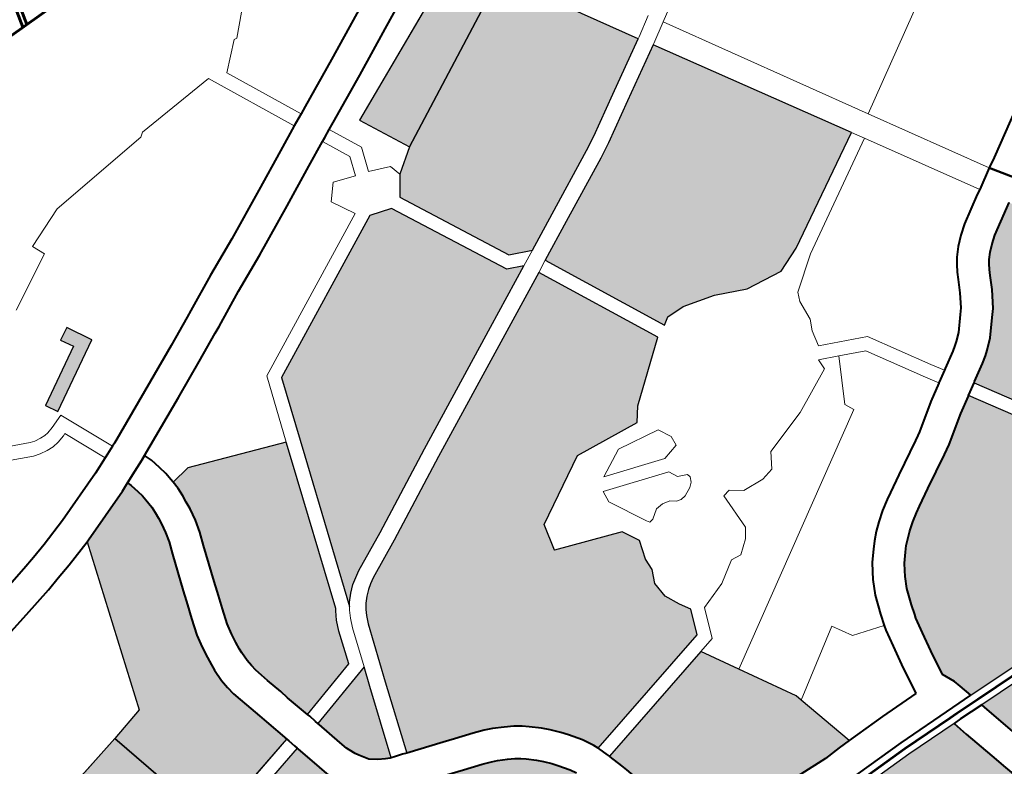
# Model space of a CAD drawing. Header units: metres. Extents: x 148316 to 148653, y 486436 to 486744.
# Tile 52 of 87: x 148544.98 to 148549.25, y 486720.72 to 486723.96. Entities that reach past the tile are written whole.
import ezdxf

# ---------------------------------------------------------------- set-up
doc = ezdxf.new("R2010")
doc.units = ezdxf.units.M
doc.header["$MEASUREMENT"] = 0
for name, color, linetype, lineweight in [('WVB-pen-brm-dik 018', 6, 'Continuous', 13), ('WVB-pen-brm-dik 050', 6, 'Continuous', 53), ('WVB-pen-dik 035', 1, 'Continuous', 40), ('WVB-raster-20%', 254, 'Continuous', 30), ('WVB-raster-60%', 253, 'Continuous', 30), ('WVB-tekst-dik 035', 1, 'Continuous', 40)]:
    doc.layers.add(name, color=color, linetype=linetype, lineweight=lineweight)
doc.styles.add('1 200   cursief   0.18', font='ITALICS.shx', dxfattribs={"height": 0.36})

# ---------------------------------------------------------------- blocks, each defined once
blk = doc.blocks.new('INZET')
at = {"layer": 'WVB-raster-20%', "extrusion": (0, 0, -1)}
for points in [[(0.085205, -0.051337), (0.084402, -0.050944), (0.082997, -0.050259), (0.082683, -0.050094), (0.081821, -0.049593), (0.080679, -0.048933), (0.082344, -0.046089), (0.086076, -0.047963), (0.086596, -0.048328), (0.086884, -0.048733), (0.085676, -0.051122)], [(0.092915, -0.055332), (0.09286, -0.055254), (0.092726, -0.055115), (0.092582, -0.054988), (0.092443, -0.054898), (0.092303, -0.054816), (0.091449, -0.054408), (0.089614, -0.053491), (0.086913, -0.052174), (0.085553, -0.051508), (0.085897, -0.051351), (0.087173, -0.048827), (0.087646, -0.048681), (0.091237, -0.050429), (0.091816, -0.05211)], [(0.090308, -0.060963), (0.087131, -0.060204), (0.08692, -0.059668), (0.087054, -0.059441), (0.087209, -0.059119), (0.087234, -0.05877), (0.087105, -0.058486), (0.087093, -0.058216), (0.086964, -0.057816), (0.087157, -0.057442), (0.088588, -0.056913), (0.088446, -0.056332), (0.086989, -0.055533), (0.08552, -0.0557), (0.0853, -0.055416), (0.084086, -0.054452), (0.085373, -0.051809), (0.086759, -0.052489), (0.089459, -0.053805), (0.091295, -0.054722), (0.092139, -0.055126), (0.092259, -0.055196), (0.09237, -0.055268), (0.092484, -0.055368), (0.092589, -0.055477), (0.092669, -0.055591), (0.092736, -0.055705), (0.09281, -0.055873), (0.093234, -0.057111), (0.093751, -0.05864), (0.092972, -0.058905), (0.092729, -0.058989), (0.092326, -0.059128), (0.092097, -0.059211), (0.09193, -0.059286), (0.0917, -0.059407), (0.091522, -0.059513), (0.091375, -0.05962), (0.091256, -0.059717), (0.091053, -0.059899), (0.090925, -0.060036), (0.090766, -0.060214), (0.090664, -0.060356), (0.090477, -0.060622), (0.090349, -0.060861)], [(0.09433, -0.066144), (0.094152, -0.066101), (0.093064, -0.065832), (0.093202, -0.065268), (0.092741, -0.064511), (0.091934, -0.064312), (0.091922, -0.06431), (0.092163, -0.063363), (0.092359, -0.062497), (0.092005, -0.061368), (0.091, -0.061128), (0.091074, -0.060991), (0.091236, -0.06076), (0.091314, -0.060651), (0.09144, -0.060509), (0.091543, -0.0604), (0.091711, -0.060249), (0.091801, -0.060176), (0.091908, -0.060098), (0.092043, -0.060017), (0.092237, -0.059915), (0.09236, -0.05986), (0.092559, -0.059788), (0.092958, -0.059651), (0.093199, -0.059567), (0.093976, -0.059303), (0.094445, -0.06066), (0.095114, -0.062599), (0.094726, -0.064226), (0.094631, -0.064687), (0.093733, -0.064466), (0.093601, -0.064995), (0.093931, -0.065496), (0.094439, -0.065617)], [(0.086334, -0.067883), (0.086018, -0.067805), (0.085252, -0.067617), (0.084354, -0.067403), (0.083519, -0.067194), (0.083146, -0.067108), (0.083234, -0.066853), (0.083349, -0.066424), (0.083444, -0.066047), (0.083624, -0.065342), (0.083704, -0.065002), (0.084888, -0.064977), (0.086011, -0.064984), (0.087081, -0.065045), (0.087014, -0.06536)]]:
    blk.add_hatch(color=256, dxfattribs=at).paths.add_polyline_path(points)
at = {"layer": 'WVB-raster-20%'}
for points in [[(-0.095619, -0.048216), (-0.095765, -0.047954), (-0.094525, -0.047263), (-0.094674, -0.046992), (-0.09441, -0.046848), (-0.094119, -0.04738)], [(-0.081072, -0.054836), (-0.081897, -0.05472), (-0.082554, -0.054423), (-0.083251, -0.05423), (-0.08365, -0.054217), (-0.083816, -0.054321), (-0.085104, -0.051677), (-0.084248, -0.051258), (-0.082839, -0.050571), (-0.082514, -0.0504), (-0.081645, -0.049895), (-0.080487, -0.049226), (-0.078086, -0.053276), (-0.080517, -0.054617)], [(-0.100655, -0.059926), (-0.101862, -0.059507), (-0.104398, -0.058649), (-0.107002, -0.057775), (-0.107231, -0.057703), (-0.107408, -0.05768), (-0.107568, -0.057663), (-0.107719, -0.057669), (-0.107863, -0.05768), (-0.108028, -0.057716), (-0.108208, -0.057774), (-0.110109, -0.058703), (-0.112111, -0.059689), (-0.113215, -0.057781), (-0.112224, -0.057252), (-0.112722, -0.056289), (-0.108913, -0.05433), (-0.108556, -0.054157), (-0.108307, -0.054157), (-0.108091, -0.054179), (-0.107178, -0.05447), (-0.105907, -0.054932), (-0.105752, -0.05448), (-0.105245, -0.054619), (-0.1049, -0.054713), (-0.103848, -0.055146), (-0.103983, -0.055575), (-0.102032, -0.056247), (-0.101746, -0.055401), (-0.098725, -0.05471), (-0.098055, -0.057456), (-0.099961, -0.057913)], [(-0.077761, -0.06148), (-0.078248, -0.060594), (-0.07907, -0.059238), (-0.079043, -0.059221), (-0.078674, -0.059002), (-0.078529, -0.058905), (-0.078424, -0.058824), (-0.078216, -0.058644), (-0.077928, -0.058312), (-0.077796, -0.058161), (-0.077577, -0.057816), (-0.077435, -0.057539), (-0.077374, -0.057429), (-0.077308, -0.057325), (-0.077249, -0.057246), (-0.077144, -0.05713), (-0.077003, -0.057006), (-0.076845, -0.056885), (-0.076288, -0.056554), (-0.076183, -0.056492), (-0.076183, -0.056492), (-0.074666, -0.059066), (-0.074742, -0.059112), (-0.077518, -0.060731), (-0.077661, -0.060863), (-0.077744, -0.061018), (-0.077777, -0.061172), (-0.077787, -0.061348), (-0.077776, -0.061405)], [(-0.079938, -0.064761), (-0.081695, -0.064754), (-0.082495, -0.064733), (-0.083052, -0.064718), (-0.083128, -0.06442), (-0.083169, -0.064267), (-0.083295, -0.063992), (-0.083202, -0.063424), (-0.083123, -0.063009), (-0.083054, -0.062663), (-0.083032, -0.062584), (-0.082965, -0.062368), (-0.082843, -0.062024), (-0.082723, -0.061792), (-0.082651, -0.061682), (-0.082563, -0.061548), (-0.08241, -0.061369), (-0.082314, -0.06126), (-0.082202, -0.061156), (-0.082064, -0.061043), (-0.0819, -0.06092), (-0.081716, -0.060808), (-0.081582, -0.060731), (-0.081216, -0.060524), (-0.080494, -0.06013), (-0.080389, -0.060073), (-0.080283, -0.060015), (-0.079689, -0.059609), (-0.079336, -0.059398), (-0.079328, -0.059392), (-0.078507, -0.060746), (-0.078022, -0.061628), (-0.077933, -0.061786), (-0.076449, -0.064359), (-0.076442, -0.064404), (-0.077093, -0.064518), (-0.077874, -0.064622), (-0.078546, -0.064684), (-0.079265, -0.064738)], [(-0.081552, -0.068756), (-0.08158, -0.068708), (-0.081839, -0.068267), (-0.082117, -0.06778), (-0.08224, -0.067495), (-0.082303, -0.067345), (-0.082417, -0.067074), (-0.082565, -0.066648), (-0.082671, -0.066248), (-0.082766, -0.065875), (-0.082944, -0.065175), (-0.082981, -0.06502), (-0.082503, -0.065033), (-0.081699, -0.065054), (-0.07992, -0.065061), (-0.079249, -0.065038), (-0.078521, -0.064983), (-0.077841, -0.064921), (-0.077047, -0.064815), (-0.076398, -0.064701), (-0.076182, -0.066152), (-0.075943, -0.067916), (-0.079797, -0.068448)]]:
    blk.add_hatch(color=256, dxfattribs=at).paths.add_polyline_path(points)
at = {"layer": 'WVB-raster-60%'}
blk.add_hatch(color=256, dxfattribs=at).paths.add_polyline_path([(-0.086076, -0.047963), (-0.086627, -0.046866), (-0.082876, -0.045181), (-0.082344, -0.046089)])
at = {"layer": 'WVB-raster-60%', "extrusion": (0, 0, -1)}
for points in [[(0.098055, -0.057456), (0.095695, -0.05689), (0.09584, -0.056326), (0.095882, -0.056134), (0.095977, -0.055775), (0.096018, -0.0556), (0.096064, -0.055415), (0.096091, -0.055226), (0.09611, -0.055027), (0.096107, -0.05476), (0.096094, -0.054628), (0.096074, -0.054447), (0.096036, -0.054199), (0.095974, -0.053916), (0.095858, -0.053556), (0.09576, -0.053265), (0.095728, -0.05317), (0.095658, -0.052961), (0.095392, -0.05218), (0.095295, -0.051922), (0.095238, -0.051711), (0.0952, -0.051507), (0.095188, -0.051369), (0.095175, -0.051226), (0.095167, -0.051091), (0.095178, -0.050882), (0.095187, -0.050771), (0.095215, -0.050634), (0.095257, -0.050447), (0.095288, -0.050357), (0.095479, -0.050436), (0.096689, -0.05087), (0.096743, -0.050886), (0.097932, -0.054512), (0.098725, -0.05471)], [(0.095019, -0.05671), (0.093655, -0.056336), (0.093416, -0.055636), (0.093316, -0.055409), (0.093216, -0.055238), (0.093185, -0.055194), (0.0921, -0.052013), (0.09197, -0.051635), (0.094033, -0.050851), (0.094475, -0.050917), (0.094466, -0.051092), (0.094477, -0.05128), (0.094491, -0.051433), (0.094506, -0.051601), (0.094554, -0.051866), (0.094628, -0.052137), (0.094733, -0.052416), (0.094995, -0.053186), (0.095065, -0.053393), (0.095097, -0.053487), (0.095193, -0.053775), (0.095298, -0.054098), (0.095347, -0.054327), (0.09538, -0.054538), (0.095397, -0.054701), (0.095407, -0.054798), (0.095409, -0.054998), (0.095396, -0.055143), (0.095376, -0.055281), (0.095337, -0.055437), (0.095298, -0.055607), (0.095201, -0.055969), (0.095159, -0.056164)], [(0.094083, -0.058529), (0.093565, -0.056998), (0.093423, -0.056583), (0.094948, -0.057001), (0.09494, -0.057035), (0.0948, -0.057617), (0.094752, -0.057794), (0.094731, -0.057861), (0.094665, -0.057998), (0.094624, -0.058071), (0.094495, -0.058272), (0.094344, -0.058393), (0.094196, -0.058477), (0.094107, -0.058521)], [(0.097593, -0.059351), (0.097019, -0.059209), (0.096771, -0.059147), (0.096674, -0.059122), (0.096397, -0.059053), (0.095858, -0.058915), (0.095739, -0.058884), (0.095731, -0.058882), (0.095696, -0.058863), (0.095678, -0.058849), (0.095612, -0.058789), (0.095227, -0.058425), (0.095285, -0.058323), (0.095384, -0.058119), (0.095424, -0.05799), (0.095478, -0.057791), (0.09562, -0.057198), (0.095624, -0.057181), (0.097984, -0.057747)], [(0.086421, -0.064006), (0.086043, -0.063984), (0.085771, -0.063982), (0.086111, -0.062669), (0.086148, -0.062528), (0.086827, -0.061332), (0.087273, -0.060547), (0.090208, -0.061247), (0.090201, -0.061267), (0.09011, -0.061572), (0.090072, -0.061704), (0.089934, -0.062243), (0.089887, -0.062467), (0.089779, -0.062879), (0.089739, -0.063031), (0.0897, -0.06314), (0.089616, -0.063299), (0.089571, -0.063375), (0.089543, -0.063413), (0.089274, -0.063717), (0.089159, -0.06377), (0.08897, -0.063828), (0.08886, -0.063853), (0.088713, -0.063872), (0.088548, -0.063889), (0.088364, -0.063899), (0.088264, -0.063905), (0.088122, -0.063913), (0.087174, -0.063965), (0.087054, -0.063972)]]:
    blk.add_hatch(color=256, dxfattribs=at).paths.add_polyline_path(points)
at = {"layer": 'WVB-pen-brm-dik 018'}
for p, q in [((-0.087351, -0.043471), (-0.087765, -0.043875)), ((-0.087765, -0.043875), (-0.087351, -0.043471)), ((-0.087824, -0.043865), (-0.088376, -0.04436)), ((-0.088376, -0.04436), (-0.087824, -0.043865)), ((-0.087765, -0.043875), (-0.087824, -0.043865)), ((-0.087824, -0.043865), (-0.087765, -0.043875)), ((-0.090703, -0.044414), (-0.093087, -0.044631)), ((-0.093087, -0.044631), (-0.090703, -0.044414)), ((-0.090614, -0.044345), (-0.090703, -0.044414)), ((-0.090703, -0.044414), (-0.090614, -0.044345)), ((-0.088771, -0.04423), (-0.090614, -0.044345)), ((-0.090614, -0.044345), (-0.088771, -0.04423)), ((-0.087851, -0.046147), (-0.088771, -0.04423)), ((-0.088771, -0.04423), (-0.087851, -0.046147)), ((-0.088376, -0.04436), (-0.08758, -0.046018)), ((-0.08758, -0.046018), (-0.088376, -0.04436)), ((-0.093087, -0.044631), (-0.093993, -0.044986)), ((-0.093993, -0.044986), (-0.093087, -0.044631)), ((-0.093993, -0.044986), (-0.093875, -0.045262)), ((-0.093875, -0.045262), (-0.093993, -0.044986)), ((-0.086359, -0.045442), (-0.085332, -0.044945)), ((-0.093875, -0.045262), (-0.095084, -0.0459)), ((-0.095084, -0.0459), (-0.093875, -0.045262)), ((-0.086627, -0.046866), (-0.082876, -0.045181)), ((-0.084105, -0.045133), (-0.085028, -0.045576)), ((-0.087419, -0.045941), (-0.086359, -0.045442)), ((-0.085028, -0.045576), (-0.086058, -0.046074)), ((-0.087851, -0.046147), (-0.087759, -0.046103)), ((-0.087759, -0.046103), (-0.08758, -0.046018)), ((-0.08758, -0.046018), (-0.087419, -0.045941)), ((-0.086058, -0.046074), (-0.087119, -0.046574)), ((-0.082344, -0.046089), (-0.080679, -0.048933)), ((-0.088407, -0.046411), (-0.087851, -0.046147)), ((-0.089284, -0.046839), (-0.088407, -0.046411)), ((-0.087458, -0.046735), (-0.087548, -0.046778)), ((-0.087277, -0.046649), (-0.087458, -0.046735)), ((-0.087119, -0.046574), (-0.087277, -0.046649)), ((-0.087277, -0.046649), (-0.08693, -0.047371)), ((-0.08693, -0.047371), (-0.087277, -0.046649)), ((-0.09441, -0.046848), (-0.094674, -0.046992)), ((-0.094119, -0.04738), (-0.09441, -0.046848)), ((-0.090378, -0.047357), (-0.089284, -0.046839)), ((-0.087548, -0.046778), (-0.088104, -0.047042)), ((-0.087255, -0.047388), (-0.087548, -0.046778)), ((-0.087548, -0.046778), (-0.087255, -0.047388)), ((-0.086076, -0.047963), (-0.086627, -0.046866)), ((-0.094674, -0.046992), (-0.094525, -0.047263)), ((-0.088104, -0.047042), (-0.088981, -0.04747)), ((-0.094525, -0.047263), (-0.095765, -0.047954)), ((-0.095619, -0.048216), (-0.094119, -0.04738)), ((-0.091208, -0.047731), (-0.090378, -0.047357)), ((-0.087401, -0.047799), (-0.087255, -0.047388)), ((-0.087255, -0.047388), (-0.087401, -0.047799)), ((-0.08693, -0.047371), (-0.087113, -0.047887)), ((-0.087113, -0.047887), (-0.08693, -0.047371)), ((-0.088981, -0.04747), (-0.090079, -0.04799)), ((-0.091999, -0.04811), (-0.091208, -0.047731)), ((-0.088155, -0.047947), (-0.087871, -0.047634)), ((-0.087871, -0.047634), (-0.088155, -0.047947)), ((-0.087871, -0.047634), (-0.087401, -0.047799)), ((-0.087401, -0.047799), (-0.087871, -0.047634)), ((-0.0965, -0.048418), (-0.097415, -0.047994)), ((-0.097415, -0.047994), (-0.0965, -0.048418)), ((-0.095765, -0.047954), (-0.095619, -0.048216)), ((-0.090079, -0.04799), (-0.090913, -0.048366)), ((-0.087873, -0.048458), (-0.088155, -0.047947)), ((-0.088155, -0.047947), (-0.087873, -0.048458)), ((-0.087113, -0.047887), (-0.086658, -0.048073)), ((-0.086658, -0.048073), (-0.087113, -0.047887)), ((-0.086596, -0.048328), (-0.086076, -0.047963)), ((-0.096611, -0.048698), (-0.097534, -0.04827)), ((-0.097534, -0.04827), (-0.096611, -0.048698)), ((-0.09279, -0.048475), (-0.092148, -0.048179)), ((-0.092148, -0.048179), (-0.091999, -0.04811)), ((-0.086658, -0.048073), (-0.086596, -0.048328)), ((-0.086596, -0.048328), (-0.086658, -0.048073)), ((-0.078626, -0.048107), (-0.080025, -0.048949)), ((-0.080025, -0.048949), (-0.078626, -0.048107)), ((-0.096397, -0.048453), (-0.0965, -0.048418)), ((-0.0965, -0.048418), (-0.096397, -0.048453)), ((-0.096264, -0.048473), (-0.096397, -0.048453)), ((-0.096397, -0.048453), (-0.096264, -0.048473)), ((-0.096151, -0.048481), (-0.096264, -0.048473)), ((-0.096264, -0.048473), (-0.096151, -0.048481)), ((-0.096063, -0.04847), (-0.096151, -0.048481)), ((-0.096151, -0.048481), (-0.096063, -0.04847)), ((-0.095919, -0.048429), (-0.096063, -0.04847)), ((-0.096063, -0.04847), (-0.095919, -0.048429)), ((-0.095613, -0.048319), (-0.095919, -0.048429)), ((-0.095919, -0.048429), (-0.095613, -0.048319)), ((-0.095089, -0.049518), (-0.095613, -0.048319)), ((-0.095613, -0.048319), (-0.095089, -0.049518)), ((-0.093601, -0.048849), (-0.09279, -0.048475)), ((-0.090913, -0.048366), (-0.091701, -0.048744)), ((-0.09148, -0.050214), (-0.087873, -0.048458)), ((-0.087873, -0.048458), (-0.09148, -0.050214)), ((-0.086884, -0.048733), (-0.086596, -0.048328)), ((-0.095775, -0.048696), (-0.095827, -0.048715)), ((-0.095827, -0.048715), (-0.095775, -0.048696)), ((-0.095366, -0.049632), (-0.095775, -0.048696)), ((-0.095775, -0.048696), (-0.095366, -0.049632)), ((-0.091237, -0.050429), (-0.087646, -0.048681)), ((-0.087646, -0.048681), (-0.087173, -0.048827)), ((-0.080636, -0.048908), (-0.080206, -0.048649)), ((-0.080206, -0.048649), (-0.080636, -0.048908)), ((-0.096467, -0.048746), (-0.096611, -0.048698)), ((-0.096611, -0.048698), (-0.096467, -0.048746)), ((-0.096297, -0.048771), (-0.096467, -0.048746)), ((-0.096467, -0.048746), (-0.096297, -0.048771)), ((-0.096144, -0.048782), (-0.096297, -0.048771)), ((-0.096297, -0.048771), (-0.096144, -0.048782)), ((-0.096003, -0.048765), (-0.096144, -0.048782)), ((-0.096144, -0.048782), (-0.096003, -0.048765)), ((-0.095827, -0.048715), (-0.096003, -0.048765)), ((-0.096003, -0.048765), (-0.095827, -0.048715)), ((-0.095022, -0.04949), (-0.093601, -0.048849)), ((-0.091855, -0.048815), (-0.092496, -0.04911)), ((-0.091701, -0.048744), (-0.091855, -0.048815)), ((-0.087173, -0.048827), (-0.085897, -0.051351)), ((-0.085676, -0.051122), (-0.086884, -0.048733)), ((-0.080679, -0.048933), (-0.080636, -0.048908)), ((-0.080636, -0.048908), (-0.080679, -0.048933)), ((-0.092496, -0.04911), (-0.09331, -0.049486)), ((-0.080679, -0.048933), (-0.081821, -0.049593)), ((-0.080025, -0.048949), (-0.080459, -0.04921)), ((-0.080459, -0.04921), (-0.080025, -0.048949)), ((-0.080025, -0.048949), (-0.077555, -0.05315)), ((-0.077555, -0.05315), (-0.080025, -0.048949)), ((-0.081645, -0.049895), (-0.080487, -0.049226)), ((-0.080459, -0.04921), (-0.080487, -0.049226)), ((-0.080487, -0.049226), (-0.080459, -0.04921)), ((-0.080487, -0.049226), (-0.078086, -0.053276)), ((-0.095278, -0.049596), (-0.095089, -0.049518)), ((-0.095089, -0.049518), (-0.095022, -0.04949)), ((-0.09331, -0.049486), (-0.09464, -0.050086)), ((-0.095731, -0.049782), (-0.095366, -0.049632)), ((-0.095366, -0.049632), (-0.095278, -0.049596)), ((-0.081821, -0.049593), (-0.082683, -0.050094)), ((-0.096908, -0.050205), (-0.095731, -0.049782)), ((-0.082514, -0.0504), (-0.081645, -0.049895)), ((-0.09464, -0.050086), (-0.094582, -0.050256)), ((-0.082683, -0.050094), (-0.082997, -0.050259)), ((-0.097888, -0.050487), (-0.097538, -0.050394)), ((-0.097538, -0.050394), (-0.096908, -0.050205)), ((-0.094582, -0.050256), (-0.09453, -0.050488)), ((-0.09197, -0.051635), (-0.09148, -0.050214)), ((-0.09148, -0.050214), (-0.09197, -0.051635)), ((-0.082997, -0.050259), (-0.084402, -0.050944)), ((-0.082839, -0.050571), (-0.082514, -0.0504)), ((-0.09888, -0.050731), (-0.0982, -0.05057)), ((-0.0982, -0.05057), (-0.097888, -0.050487)), ((-0.09453, -0.050488), (-0.094492, -0.050674)), ((-0.091816, -0.05211), (-0.091237, -0.050429)), ((-0.084248, -0.051258), (-0.082839, -0.050571)), ((-0.077555, -0.05315), (-0.073091, -0.050514)), ((-0.073091, -0.050514), (-0.077555, -0.05315)), ((-0.094492, -0.050674), (-0.09448, -0.050836)), ((-0.097932, -0.054512), (-0.096743, -0.050886)), ((-0.096743, -0.050886), (-0.097347, -0.051068)), ((-0.09448, -0.050836), (-0.094475, -0.050917)), ((-0.094475, -0.050917), (-0.094033, -0.050851)), ((-0.094033, -0.050851), (-0.09197, -0.051635)), ((-0.084402, -0.050944), (-0.085205, -0.051337)), ((-0.098029, -0.051249), (-0.098727, -0.051414)), ((-0.097708, -0.051163), (-0.098029, -0.051249)), ((-0.097347, -0.051068), (-0.097708, -0.051163)), ((-0.085205, -0.051337), (-0.085676, -0.051122)), ((-0.085104, -0.051677), (-0.084248, -0.051258)), ((-0.098727, -0.051414), (-0.099212, -0.051516)), ((-0.085897, -0.051351), (-0.085553, -0.051508)), ((-0.085553, -0.051508), (-0.085205, -0.051337)), ((-0.085205, -0.051337), (-0.085553, -0.051508)), ((-0.09197, -0.051635), (-0.0921, -0.052013)), ((-0.085553, -0.051508), (-0.086913, -0.052174)), ((-0.085373, -0.051809), (-0.085104, -0.051677)), ((-0.085104, -0.051677), (-0.085373, -0.051809)), ((-0.083816, -0.054321), (-0.085104, -0.051677)), ((-0.086759, -0.052489), (-0.085373, -0.051809)), ((-0.085373, -0.051809), (-0.084086, -0.054452)), ((-0.0921, -0.052013), (-0.093185, -0.055194)), ((-0.092915, -0.055332), (-0.091816, -0.05211)), ((-0.086913, -0.052174), (-0.089614, -0.053491)), ((-0.089459, -0.053805), (-0.086759, -0.052489)), ((-0.076096, -0.05563), (-0.077555, -0.05315)), ((-0.077555, -0.05315), (-0.076096, -0.05563)), ((-0.078086, -0.053276), (-0.080517, -0.054617)), ((-0.078086, -0.053276), (-0.077932, -0.053536)), ((-0.077932, -0.053536), (-0.078086, -0.053276)), ((-0.089614, -0.053491), (-0.091449, -0.054408)), ((-0.077932, -0.053536), (-0.080337, -0.054901)), ((-0.080337, -0.054901), (-0.077932, -0.053536)), ((-0.076537, -0.055889), (-0.077932, -0.053536)), ((-0.077932, -0.053536), (-0.076537, -0.055889)), ((-0.091295, -0.054722), (-0.089459, -0.053805)), ((-0.08365, -0.054217), (-0.083816, -0.054321)), ((-0.083251, -0.05423), (-0.08365, -0.054217)), ((-0.082554, -0.054423), (-0.083251, -0.05423)), ((-0.091449, -0.054408), (-0.092303, -0.054816)), ((-0.084086, -0.054452), (-0.0853, -0.055416)), ((-0.081897, -0.05472), (-0.082554, -0.054423)), ((-0.098725, -0.05471), (-0.097932, -0.054512)), ((-0.080517, -0.054617), (-0.081072, -0.054836)), ((-0.101746, -0.055401), (-0.098725, -0.05471)), ((-0.092303, -0.054816), (-0.092443, -0.054898)), ((-0.092139, -0.055126), (-0.091295, -0.054722)), ((-0.081072, -0.054836), (-0.081897, -0.05472)), ((-0.092582, -0.054988), (-0.092726, -0.055115)), ((-0.092443, -0.054898), (-0.092582, -0.054988)), ((-0.080337, -0.054901), (-0.081046, -0.055416)), ((-0.081046, -0.055416), (-0.080337, -0.054901)), ((-0.07588, -0.055504), (-0.074895, -0.054919)), ((-0.093216, -0.055238), (-0.093316, -0.055409)), ((-0.093185, -0.055194), (-0.093216, -0.055238)), ((-0.09286, -0.055254), (-0.092915, -0.055332)), ((-0.092726, -0.055115), (-0.09286, -0.055254)), ((-0.092484, -0.055368), (-0.09237, -0.055268)), ((-0.09237, -0.055268), (-0.092259, -0.055196)), ((-0.092259, -0.055196), (-0.092139, -0.055126)), ((-0.093316, -0.055409), (-0.093416, -0.055636)), ((-0.093048, -0.055546), (-0.092964, -0.055401)), ((-0.092964, -0.055401), (-0.093048, -0.055546)), ((-0.092964, -0.055401), (-0.092915, -0.055332)), ((-0.092915, -0.055332), (-0.092964, -0.055401)), ((-0.092669, -0.055591), (-0.092589, -0.055477)), ((-0.092589, -0.055477), (-0.092484, -0.055368)), ((-0.0853, -0.055416), (-0.08552, -0.0557)), ((-0.081046, -0.055416), (-0.081123, -0.05561)), ((-0.081123, -0.05561), (-0.081046, -0.055416)), ((-0.076096, -0.05563), (-0.07588, -0.055504)), ((-0.093416, -0.055636), (-0.093655, -0.056336)), ((-0.093136, -0.055746), (-0.093048, -0.055546)), ((-0.093048, -0.055546), (-0.093136, -0.055746)), ((-0.09281, -0.055873), (-0.092736, -0.055705)), ((-0.092736, -0.055705), (-0.092669, -0.055591)), ((-0.086989, -0.055533), (-0.088446, -0.056332)), ((-0.08552, -0.0557), (-0.086989, -0.055533)), ((-0.081123, -0.05561), (-0.081162, -0.056049)), ((-0.081162, -0.056049), (-0.081123, -0.05561)), ((-0.076537, -0.055889), (-0.076096, -0.05563)), ((-0.093423, -0.056583), (-0.093136, -0.055746)), ((-0.093136, -0.055746), (-0.093423, -0.056583)), ((-0.093234, -0.057111), (-0.09281, -0.055873)), ((-0.086187, -0.055931), (-0.086796, -0.056239)), ((-0.086796, -0.056239), (-0.086187, -0.055931)), ((-0.085244, -0.05609), (-0.086187, -0.055931)), ((-0.086187, -0.055931), (-0.085244, -0.05609)), ((-0.077237, -0.056304), (-0.076644, -0.055951)), ((-0.076644, -0.055951), (-0.076537, -0.055889)), ((-0.085096, -0.056373), (-0.085244, -0.05609)), ((-0.085244, -0.05609), (-0.085096, -0.056373)), ((-0.081162, -0.056049), (-0.081278, -0.056281)), ((-0.081278, -0.056281), (-0.081162, -0.056049)), ((-0.093655, -0.056336), (-0.095019, -0.05671)), ((-0.088446, -0.056332), (-0.088588, -0.056913)), ((-0.086796, -0.056239), (-0.085486, -0.056683)), ((-0.085486, -0.056683), (-0.086796, -0.056239)), ((-0.085114, -0.056591), (-0.085096, -0.056373)), ((-0.085096, -0.056373), (-0.085114, -0.056591)), ((-0.081278, -0.056281), (-0.081353, -0.056621)), ((-0.081353, -0.056621), (-0.081278, -0.056281)), ((-0.077447, -0.056464), (-0.077237, -0.056304)), ((-0.094948, -0.057001), (-0.093423, -0.056583)), ((-0.093423, -0.056583), (-0.093565, -0.056998)), ((-0.086991, -0.05649), (-0.087023, -0.056745)), ((-0.086991, -0.05649), (-0.087023, -0.056745)), ((-0.085583, -0.056967), (-0.086991, -0.05649)), ((-0.085583, -0.056967), (-0.086991, -0.05649)), ((-0.085486, -0.056683), (-0.085114, -0.056591)), ((-0.085114, -0.056591), (-0.085486, -0.056683)), ((-0.077636, -0.056631), (-0.077447, -0.056464)), ((-0.095019, -0.05671), (-0.095003, -0.056771)), ((-0.095003, -0.056771), (-0.094963, -0.056938)), ((-0.087023, -0.056745), (-0.086593, -0.057552)), ((-0.087023, -0.056745), (-0.086593, -0.057552)), ((-0.081353, -0.056621), (-0.080371, -0.057076)), ((-0.080371, -0.057076), (-0.081353, -0.056621)), ((-0.077886, -0.056929), (-0.077791, -0.056801)), ((-0.077791, -0.056801), (-0.077636, -0.056631)), ((-0.095695, -0.05689), (-0.098055, -0.057456)), ((-0.095682, -0.05694), (-0.095695, -0.05689)), ((-0.095644, -0.057101), (-0.095682, -0.05694)), ((-0.094963, -0.056938), (-0.094948, -0.057001)), ((-0.093565, -0.056998), (-0.094083, -0.058529)), ((-0.088588, -0.056913), (-0.087157, -0.057442)), ((-0.085485, -0.057163), (-0.085583, -0.056967)), ((-0.085485, -0.057163), (-0.085583, -0.056967)), ((-0.081524, -0.056872), (-0.081536, -0.057106)), ((-0.081536, -0.057106), (-0.081524, -0.056872)), ((-0.08112, -0.05706), (-0.081524, -0.056872)), ((-0.081524, -0.056872), (-0.08112, -0.05706)), ((-0.077976, -0.057071), (-0.077886, -0.056929)), ((-0.097984, -0.057747), (-0.095624, -0.057181)), ((-0.095624, -0.057181), (-0.095644, -0.057101)), ((-0.093751, -0.05864), (-0.093234, -0.057111)), ((-0.085285, -0.057252), (-0.085485, -0.057163)), ((-0.085285, -0.057252), (-0.085485, -0.057163)), ((-0.081536, -0.057106), (-0.082516, -0.057571)), ((-0.082516, -0.057571), (-0.081536, -0.057106)), ((-0.08112, -0.05706), (-0.081624, -0.05799)), ((-0.081624, -0.05799), (-0.08112, -0.05706)), ((-0.080581, -0.057309), (-0.08112, -0.05706)), ((-0.08112, -0.05706), (-0.080581, -0.057309)), ((-0.080371, -0.057076), (-0.079598, -0.058368)), ((-0.079598, -0.058368), (-0.080371, -0.057076)), ((-0.078185, -0.057468), (-0.078052, -0.057209)), ((-0.078052, -0.057209), (-0.077976, -0.057071)), ((-0.087157, -0.057442), (-0.086964, -0.057816)), ((-0.086263, -0.05747), (-0.086098, -0.057452)), ((-0.086263, -0.05747), (-0.086098, -0.057452)), ((-0.086098, -0.057452), (-0.085927, -0.057493)), ((-0.086098, -0.057452), (-0.085927, -0.057493)), ((-0.085409, -0.057511), (-0.085315, -0.057434)), ((-0.085409, -0.057511), (-0.085315, -0.057434)), ((-0.085315, -0.057434), (-0.085267, -0.057328)), ((-0.085315, -0.057434), (-0.085267, -0.057328)), ((-0.085267, -0.057328), (-0.085285, -0.057252)), ((-0.085267, -0.057328), (-0.085285, -0.057252)), ((-0.079855, -0.058523), (-0.080581, -0.057309)), ((-0.080581, -0.057309), (-0.079855, -0.058523)), ((-0.086593, -0.057552), (-0.086552, -0.057617)), ((-0.086593, -0.057552), (-0.086552, -0.057617)), ((-0.086552, -0.057617), (-0.086458, -0.057605)), ((-0.086552, -0.057617), (-0.086458, -0.057605)), ((-0.086458, -0.057605), (-0.086263, -0.05747)), ((-0.086458, -0.057605), (-0.086263, -0.05747)), ((-0.085927, -0.057493), (-0.085815, -0.057582)), ((-0.085927, -0.057493), (-0.085815, -0.057582)), ((-0.085815, -0.057582), (-0.085709, -0.057611)), ((-0.085815, -0.057582), (-0.085709, -0.057611)), ((-0.085709, -0.057611), (-0.085591, -0.057599)), ((-0.085709, -0.057611), (-0.085591, -0.057599)), ((-0.085591, -0.057599), (-0.085409, -0.057511)), ((-0.085591, -0.057599), (-0.085409, -0.057511)), ((-0.082516, -0.057571), (-0.083521, -0.057893)), ((-0.083521, -0.057893), (-0.082516, -0.057571)), ((-0.078359, -0.057741), (-0.078185, -0.057468)), ((-0.086964, -0.057816), (-0.087093, -0.058216)), ((-0.078712, -0.058148), (-0.078456, -0.057853)), ((-0.078456, -0.057853), (-0.078359, -0.057741)), ((-0.084914, -0.058087), (-0.084927, -0.058912)), ((-0.084927, -0.058912), (-0.084914, -0.058087)), ((-0.084746, -0.058048), (-0.084914, -0.058087)), ((-0.084914, -0.058087), (-0.084746, -0.058048)), ((-0.084488, -0.058241), (-0.084746, -0.058048)), ((-0.084746, -0.058048), (-0.084488, -0.058241)), ((-0.083521, -0.057893), (-0.083728, -0.058216)), ((-0.083728, -0.058216), (-0.083521, -0.057893)), ((-0.081624, -0.05799), (-0.081528, -0.058196)), ((-0.081528, -0.058196), (-0.081624, -0.05799)), ((-0.087093, -0.058216), (-0.087105, -0.058486)), ((-0.081528, -0.058196), (-0.086827, -0.061332)), ((-0.086827, -0.061332), (-0.081528, -0.058196)), ((-0.084011, -0.05828), (-0.084488, -0.058241)), ((-0.084488, -0.058241), (-0.084011, -0.05828)), ((-0.083728, -0.058216), (-0.084011, -0.05828)), ((-0.084011, -0.05828), (-0.083728, -0.058216)), ((-0.078938, -0.058337), (-0.078868, -0.058282)), ((-0.078868, -0.058282), (-0.078712, -0.058148)), ((-0.087105, -0.058486), (-0.087234, -0.05877)), ((-0.079598, -0.058368), (-0.079433, -0.05864)), ((-0.079433, -0.05864), (-0.079598, -0.058368)), ((-0.079402, -0.058621), (-0.079047, -0.05841)), ((-0.079047, -0.05841), (-0.078938, -0.058337)), ((-0.094083, -0.058529), (-0.093992, -0.058557)), ((-0.093992, -0.058557), (-0.093841, -0.058609)), ((-0.093841, -0.058609), (-0.093751, -0.05864)), ((-0.079691, -0.058794), (-0.079855, -0.058523)), ((-0.079855, -0.058523), (-0.079691, -0.058794)), ((-0.079613, -0.058747), (-0.079433, -0.05864)), ((-0.079433, -0.05864), (-0.079402, -0.058621)), ((-0.087234, -0.05877), (-0.087209, -0.059119)), ((-0.084927, -0.058912), (-0.085068, -0.059119)), ((-0.085068, -0.059119), (-0.084927, -0.058912)), ((-0.080067, -0.05902), (-0.079697, -0.058798)), ((-0.079697, -0.058798), (-0.079691, -0.058794)), ((-0.079691, -0.058794), (-0.079613, -0.058747)), ((-0.087209, -0.059119), (-0.087054, -0.059441)), ((-0.085068, -0.059119), (-0.085352, -0.059338)), ((-0.085352, -0.059338), (-0.085068, -0.059119)), ((-0.080649, -0.059417), (-0.080067, -0.05902)), ((-0.085584, -0.059312), (-0.086048, -0.059609)), ((-0.086048, -0.059609), (-0.085584, -0.059312)), ((-0.085352, -0.059338), (-0.085584, -0.059312)), ((-0.085584, -0.059312), (-0.085352, -0.059338)), ((-0.079253, -0.059347), (-0.079328, -0.059392)), ((-0.07907, -0.059238), (-0.079253, -0.059347)), ((-0.078248, -0.060594), (-0.07907, -0.059238)), ((-0.087054, -0.059441), (-0.08692, -0.059668)), ((-0.081556, -0.059913), (-0.08083, -0.059516)), ((-0.08083, -0.059516), (-0.080724, -0.059458)), ((-0.080724, -0.059458), (-0.080649, -0.059417)), ((-0.079328, -0.059392), (-0.078507, -0.060746)), ((-0.08692, -0.059668), (-0.087131, -0.060204)), ((-0.086048, -0.059609), (-0.086655, -0.059814)), ((-0.086655, -0.059814), (-0.086048, -0.059609)), ((-0.086655, -0.059814), (-0.086909, -0.06046)), ((-0.086909, -0.06046), (-0.086655, -0.059814)), ((-0.081926, -0.060122), (-0.081556, -0.059913)), ((-0.087131, -0.060204), (-0.090308, -0.060963)), ((-0.082292, -0.060339), (-0.082071, -0.060204)), ((-0.082071, -0.060204), (-0.081926, -0.060122)), ((-0.082497, -0.060492), (-0.082292, -0.060339)), ((-0.090208, -0.061247), (-0.087273, -0.060547)), ((-0.086909, -0.06046), (-0.087273, -0.060547)), ((-0.087273, -0.060547), (-0.086909, -0.06046)), ((-0.087273, -0.060547), (-0.086827, -0.061332)), ((-0.082815, -0.060771), (-0.082664, -0.06063)), ((-0.082664, -0.06063), (-0.082497, -0.060492)), ((-0.082938, -0.060909), (-0.082815, -0.060771)), ((-0.090308, -0.060963), (-0.090288, -0.061011)), ((-0.090288, -0.061011), (-0.090235, -0.061165)), ((-0.083124, -0.061127), (-0.082938, -0.060909)), ((-0.090235, -0.061165), (-0.090208, -0.061247)), ((-0.083328, -0.061438), (-0.083236, -0.061298)), ((-0.083236, -0.061298), (-0.083124, -0.061127)), ((-0.086827, -0.061332), (-0.086148, -0.062528)), ((-0.083487, -0.061744), (-0.083328, -0.061438)), ((-0.086111, -0.062669), (-0.084638, -0.061745)), ((-0.084638, -0.061745), (-0.086111, -0.062669)), ((-0.084638, -0.061745), (-0.084391, -0.06217)), ((-0.084391, -0.06217), (-0.084638, -0.061745)), ((-0.08363, -0.062148), (-0.083487, -0.061744)), ((-0.083705, -0.062392), (-0.08363, -0.062148)), ((-0.084391, -0.06217), (-0.083705, -0.062392)), ((-0.083705, -0.062392), (-0.084391, -0.06217)), ((-0.086148, -0.062528), (-0.086111, -0.062669)), ((-0.08381, -0.062875), (-0.083735, -0.062497)), ((-0.083735, -0.062497), (-0.083705, -0.062392)), ((-0.086111, -0.062669), (-0.085771, -0.063982)), ((-0.083891, -0.063302), (-0.08381, -0.062875)), ((-0.084005, -0.063995), (-0.083891, -0.063302)), ((-0.085771, -0.063982), (-0.08488, -0.063977)), ((-0.08488, -0.063977), (-0.084005, -0.063995))]:
    blk.add_line(p, q, dxfattribs=at)
at = {"layer": 'WVB-pen-brm-dik 050', "flags": 128}
for points in [[(-0.087089, -0.064896), (-0.086016, -0.064834), (-0.084887, -0.064827), (-0.083701, -0.064852)], [(-0.083701, -0.064852), (-0.083529, -0.064855), (-0.082977, -0.06487)], [(-0.082977, -0.06487), (-0.082499, -0.064883), (-0.081697, -0.064904), (-0.07992, -0.064911)]]:
    blk.add_lwpolyline(points, dxfattribs=at)
at = {"layer": 'WVB-pen-dik 035', "flags": 128}
for points in [[(-0.083502, -0.044074), (-0.08367, -0.044153), (-0.084406, -0.044501), (-0.085332, -0.044945), (-0.086359, -0.045442), (-0.087419, -0.045941), (-0.08758, -0.046018)], [(-0.087277, -0.046649), (-0.087119, -0.046574), (-0.086058, -0.046074), (-0.085028, -0.045576), (-0.084105, -0.045133), (-0.083371, -0.044786), (-0.083187, -0.044699), (-0.083164, -0.044689)], [(-0.08758, -0.046018), (-0.087759, -0.046103), (-0.087851, -0.046147)], [(-0.087851, -0.046147), (-0.088407, -0.046411), (-0.089284, -0.046839), (-0.090378, -0.047357)], [(-0.087548, -0.046778), (-0.087458, -0.046735), (-0.087277, -0.046649)], [(-0.090079, -0.04799), (-0.088981, -0.04747), (-0.088104, -0.047042), (-0.087548, -0.046778)], [(-0.090378, -0.047357), (-0.091208, -0.047731), (-0.091999, -0.04811), (-0.092148, -0.048179)], [(-0.091855, -0.048815), (-0.091701, -0.048744), (-0.090913, -0.048366), (-0.090079, -0.04799)], [(-0.092148, -0.048179), (-0.09279, -0.048475), (-0.093601, -0.048849), (-0.095022, -0.04949), (-0.095089, -0.049518)], [(-0.09464, -0.050086), (-0.09331, -0.049486), (-0.092496, -0.04911), (-0.091855, -0.048815)], [(-0.095089, -0.049518), (-0.095278, -0.049596), (-0.095366, -0.049632)], [(-0.095366, -0.049632), (-0.095731, -0.049782), (-0.096908, -0.050205), (-0.097538, -0.050394), (-0.097888, -0.050487), (-0.0982, -0.05057), (-0.09888, -0.050731), (-0.099343, -0.050829), (-0.100173, -0.05097), (-0.101472, -0.051156), (-0.102962, -0.051356)], [(-0.09464, -0.050086), (-0.094745, -0.050133), (-0.095011, -0.050243), (-0.095288, -0.050357)], [(-0.095288, -0.050357), (-0.095011, -0.050243), (-0.094745, -0.050133), (-0.09464, -0.050086)], [(-0.094475, -0.050917), (-0.09448, -0.050836), (-0.094492, -0.050674), (-0.09453, -0.050488), (-0.094582, -0.050256), (-0.09464, -0.050086)], [(-0.096743, -0.050886), (-0.096689, -0.05087), (-0.095479, -0.050436), (-0.095288, -0.050357)], [(-0.095288, -0.050357), (-0.095257, -0.050447), (-0.095215, -0.050634), (-0.095187, -0.050771), (-0.095178, -0.050882), (-0.095167, -0.051091), (-0.095175, -0.051226), (-0.095188, -0.051369), (-0.0952, -0.051507), (-0.095238, -0.051711), (-0.095295, -0.051922), (-0.095392, -0.05218), (-0.095658, -0.052961), (-0.095728, -0.05317), (-0.09576, -0.053265), (-0.095858, -0.053556), (-0.095974, -0.053916), (-0.096036, -0.054199), (-0.096074, -0.054447), (-0.096094, -0.054628), (-0.096107, -0.05476), (-0.09611, -0.055027), (-0.096091, -0.055226), (-0.096064, -0.055415), (-0.096018, -0.0556), (-0.095977, -0.055775), (-0.095882, -0.056134), (-0.09584, -0.056326), (-0.095695, -0.05689)], [(-0.102869, -0.05205), (-0.101376, -0.05185), (-0.100064, -0.051662), (-0.099212, -0.051516), (-0.098727, -0.051414), (-0.098029, -0.051249), (-0.097708, -0.051163), (-0.097347, -0.051068), (-0.096743, -0.050886)], [(-0.095019, -0.05671), (-0.095159, -0.056164), (-0.095201, -0.055969), (-0.095298, -0.055607), (-0.095337, -0.055437), (-0.095376, -0.055281), (-0.095396, -0.055143), (-0.095409, -0.054998), (-0.095407, -0.054798), (-0.095397, -0.054701), (-0.09538, -0.054538), (-0.095347, -0.054327), (-0.095298, -0.054098), (-0.095193, -0.053775), (-0.095097, -0.053487), (-0.095065, -0.053393), (-0.094995, -0.053186), (-0.094733, -0.052416), (-0.094628, -0.052137), (-0.094554, -0.051866), (-0.094506, -0.051601), (-0.094491, -0.051433), (-0.094477, -0.05128), (-0.094466, -0.051092), (-0.094475, -0.050917)], [(-0.06923, -0.051557), (-0.069389, -0.051651), (-0.069989, -0.052007), (-0.070465, -0.05229), (-0.07107, -0.052653), (-0.071173, -0.052715), (-0.071568, -0.052952), (-0.073052, -0.053822), (-0.073979, -0.054383), (-0.074895, -0.054919), (-0.07588, -0.055504), (-0.076096, -0.05563)], [(-0.076096, -0.05563), (-0.076537, -0.055889)], [(-0.07571, -0.056216), (-0.076096, -0.05563)], [(-0.076096, -0.05563), (-0.07571, -0.056216)], [(-0.076537, -0.055889), (-0.076644, -0.055951), (-0.077237, -0.056304), (-0.077447, -0.056464), (-0.077636, -0.056631), (-0.077791, -0.056801), (-0.077886, -0.056929), (-0.077976, -0.057071), (-0.078052, -0.057209), (-0.078185, -0.057468), (-0.078359, -0.057741), (-0.078456, -0.057853), (-0.078712, -0.058148), (-0.078868, -0.058282), (-0.078938, -0.058337), (-0.079047, -0.05841), (-0.079402, -0.058621), (-0.079433, -0.05864)], [(-0.07907, -0.059238), (-0.079043, -0.059221), (-0.078674, -0.059002), (-0.078529, -0.058905), (-0.078424, -0.058824), (-0.078216, -0.058644), (-0.077928, -0.058312), (-0.077796, -0.058161), (-0.077577, -0.057816), (-0.077435, -0.057539), (-0.077374, -0.057429), (-0.077308, -0.057325), (-0.077249, -0.057246), (-0.077144, -0.05713), (-0.077003, -0.057006), (-0.076845, -0.056885), (-0.076288, -0.056554), (-0.076183, -0.056492), (-0.076183, -0.056492)], [(-0.094948, -0.057001), (-0.094963, -0.056938), (-0.095003, -0.056771), (-0.095019, -0.05671)], [(-0.095695, -0.05689), (-0.095682, -0.05694), (-0.095644, -0.057101), (-0.095624, -0.057181)], [(-0.094495, -0.058272), (-0.094624, -0.058071), (-0.094665, -0.057998), (-0.094731, -0.057861), (-0.094752, -0.057794), (-0.0948, -0.057617), (-0.09494, -0.057035), (-0.094948, -0.057001)], [(-0.095624, -0.057181), (-0.09562, -0.057198), (-0.095478, -0.057791), (-0.095424, -0.05799), (-0.095384, -0.058119), (-0.095285, -0.058323), (-0.095227, -0.058425)], [(-0.094083, -0.058529), (-0.094107, -0.058521), (-0.094196, -0.058477), (-0.094344, -0.058393), (-0.094495, -0.058272)], [(-0.093751, -0.05864), (-0.093841, -0.058609), (-0.093992, -0.058557), (-0.094083, -0.058529)], [(-0.090308, -0.060963), (-0.090349, -0.060861), (-0.090477, -0.060622), (-0.090664, -0.060356), (-0.090766, -0.060214), (-0.090925, -0.060036), (-0.091053, -0.059899), (-0.091256, -0.059717), (-0.091375, -0.05962), (-0.091522, -0.059513), (-0.0917, -0.059407), (-0.09193, -0.059286), (-0.092097, -0.059211), (-0.092326, -0.059128), (-0.092729, -0.058989), (-0.092972, -0.058905), (-0.093751, -0.05864)], [(-0.079433, -0.05864), (-0.079613, -0.058747), (-0.079691, -0.058794)], [(-0.079691, -0.058794), (-0.079697, -0.058798), (-0.080067, -0.05902), (-0.080649, -0.059417), (-0.080724, -0.059458), (-0.08083, -0.059516), (-0.081556, -0.059913), (-0.081926, -0.060122), (-0.082071, -0.060204), (-0.082292, -0.060339), (-0.082497, -0.060492), (-0.082664, -0.06063), (-0.082815, -0.060771), (-0.082938, -0.060909), (-0.083124, -0.061127), (-0.083236, -0.061298), (-0.083328, -0.061438), (-0.083487, -0.061744), (-0.08363, -0.062148), (-0.083705, -0.062392)], [(-0.093976, -0.059303), (-0.093199, -0.059567), (-0.092958, -0.059651), (-0.092559, -0.059788), (-0.09236, -0.05986), (-0.092237, -0.059915), (-0.092043, -0.060017), (-0.091908, -0.060098), (-0.091801, -0.060176), (-0.091711, -0.060249), (-0.091543, -0.0604), (-0.09144, -0.060509), (-0.091314, -0.060651), (-0.091236, -0.06076), (-0.091074, -0.060991), (-0.091, -0.061128)], [(-0.079328, -0.059392), (-0.079253, -0.059347), (-0.07907, -0.059238)], [(-0.083295, -0.063992), (-0.083202, -0.063424), (-0.083123, -0.063009), (-0.083054, -0.062663), (-0.083032, -0.062584), (-0.082965, -0.062368), (-0.082843, -0.062024), (-0.082723, -0.061792), (-0.082651, -0.061682), (-0.082563, -0.061548), (-0.08241, -0.061369), (-0.082314, -0.06126), (-0.082202, -0.061156), (-0.082064, -0.061043), (-0.0819, -0.06092), (-0.081716, -0.060808), (-0.081582, -0.060731), (-0.081216, -0.060524), (-0.080494, -0.06013), (-0.080389, -0.060073), (-0.080283, -0.060015), (-0.079689, -0.059609), (-0.079336, -0.059398), (-0.079328, -0.059392)], [(-0.090208, -0.061247), (-0.090235, -0.061165), (-0.090288, -0.061011), (-0.090308, -0.060963)], [(-0.089274, -0.063717), (-0.089543, -0.063413), (-0.089571, -0.063375), (-0.089616, -0.063299), (-0.0897, -0.06314), (-0.089739, -0.063031), (-0.089779, -0.062879), (-0.089887, -0.062467), (-0.089934, -0.062243), (-0.090072, -0.061704), (-0.09011, -0.061572), (-0.090201, -0.061267), (-0.090208, -0.061247)], [(-0.083705, -0.062392), (-0.083735, -0.062497), (-0.08381, -0.062875), (-0.083891, -0.063302), (-0.084005, -0.063995)], [(-0.086421, -0.064006), (-0.087054, -0.063972), (-0.087174, -0.063965), (-0.088122, -0.063913), (-0.088264, -0.063905), (-0.088364, -0.063899), (-0.088548, -0.063889), (-0.088713, -0.063872), (-0.08886, -0.063853), (-0.08897, -0.063828), (-0.089159, -0.06377), (-0.089274, -0.063717)], [(-0.086043, -0.063984), (-0.086421, -0.064006)], [(-0.085771, -0.063982), (-0.086043, -0.063984)], [(-0.08488, -0.063977), (-0.085771, -0.063982)], [(-0.084005, -0.063995), (-0.08488, -0.063977)], [(-0.083052, -0.064718), (-0.083128, -0.06442), (-0.083169, -0.064267), (-0.083295, -0.063992)], [(-0.08642, -0.064707), (-0.08602, -0.064684), (-0.084885, -0.064677), (-0.083526, -0.064705), (-0.083052, -0.064718)], [(-0.082981, -0.06502), (-0.083533, -0.065005), (-0.083704, -0.065002)], [(-0.083704, -0.065002), (-0.083624, -0.065342), (-0.083444, -0.066047), (-0.083349, -0.066424), (-0.083234, -0.066853), (-0.083146, -0.067108)], [(-0.081552, -0.068756), (-0.08158, -0.068708), (-0.081839, -0.068267), (-0.082117, -0.06778), (-0.08224, -0.067495), (-0.082303, -0.067345), (-0.082417, -0.067074), (-0.082565, -0.066648), (-0.082671, -0.066248), (-0.082766, -0.065875), (-0.082944, -0.065175), (-0.082981, -0.06502)]]:
    blk.add_lwpolyline(points, dxfattribs=at)
at = {"layer": 'WVB-raster-20%', "flags": 128}
for points in [[(-0.085205, -0.051337), (-0.084402, -0.050944), (-0.082997, -0.050259), (-0.082683, -0.050094), (-0.081821, -0.049593), (-0.080679, -0.048933), (-0.082344, -0.046089), (-0.086076, -0.047963), (-0.086596, -0.048328), (-0.086884, -0.048733), (-0.085676, -0.051122)], [(-0.095619, -0.048216), (-0.094119, -0.04738), (-0.09441, -0.046848), (-0.094674, -0.046992), (-0.094525, -0.047263), (-0.095765, -0.047954)], [(-0.085553, -0.051508), (-0.085897, -0.051351), (-0.087173, -0.048827), (-0.087646, -0.048681), (-0.091237, -0.050429), (-0.091816, -0.05211), (-0.092915, -0.055332), (-0.09286, -0.055254), (-0.092726, -0.055115), (-0.092582, -0.054988), (-0.092443, -0.054898), (-0.092303, -0.054816), (-0.091449, -0.054408), (-0.089614, -0.053491), (-0.086913, -0.052174)], [(-0.078086, -0.053276), (-0.080487, -0.049226), (-0.081645, -0.049895), (-0.082514, -0.0504), (-0.082839, -0.050571), (-0.084248, -0.051258), (-0.085104, -0.051677), (-0.083816, -0.054321), (-0.08365, -0.054217), (-0.083251, -0.05423), (-0.082554, -0.054423), (-0.081897, -0.05472), (-0.081072, -0.054836), (-0.080517, -0.054617)], [(-0.08692, -0.059668), (-0.087054, -0.059441), (-0.087209, -0.059119), (-0.087234, -0.05877), (-0.087105, -0.058486), (-0.087093, -0.058216), (-0.086964, -0.057816), (-0.087157, -0.057442), (-0.088588, -0.056913), (-0.088446, -0.056332), (-0.086989, -0.055533), (-0.08552, -0.0557), (-0.0853, -0.055416), (-0.084086, -0.054452), (-0.085373, -0.051809), (-0.086759, -0.052489), (-0.089459, -0.053805), (-0.091295, -0.054722), (-0.092139, -0.055126), (-0.092259, -0.055196), (-0.09237, -0.055268), (-0.092484, -0.055368), (-0.092589, -0.055477), (-0.092669, -0.055591), (-0.092736, -0.055705), (-0.09281, -0.055873), (-0.093234, -0.057111), (-0.093751, -0.05864), (-0.092972, -0.058905), (-0.092729, -0.058989), (-0.092326, -0.059128), (-0.092097, -0.059211), (-0.09193, -0.059286), (-0.0917, -0.059407), (-0.091522, -0.059513), (-0.091375, -0.05962), (-0.091256, -0.059717), (-0.091053, -0.059899), (-0.090925, -0.060036), (-0.090766, -0.060214), (-0.090664, -0.060356), (-0.090477, -0.060622), (-0.090349, -0.060861), (-0.090308, -0.060963), (-0.087131, -0.060204)], [(-0.075943, -0.067916), (-0.076182, -0.066152), (-0.076398, -0.064701), (-0.077047, -0.064815), (-0.077841, -0.064921), (-0.078521, -0.064983), (-0.079249, -0.065038), (-0.07992, -0.065061), (-0.081699, -0.065054), (-0.082503, -0.065033), (-0.082981, -0.06502), (-0.082944, -0.065175), (-0.082766, -0.065875), (-0.082671, -0.066248), (-0.082565, -0.066648), (-0.082417, -0.067074), (-0.082303, -0.067345), (-0.08224, -0.067495), (-0.082117, -0.06778), (-0.081839, -0.068267), (-0.08158, -0.068708), (-0.081552, -0.068756), (-0.079797, -0.068448)], [(-0.083146, -0.067108), (-0.083234, -0.066853), (-0.083349, -0.066424), (-0.083444, -0.066047), (-0.083624, -0.065342), (-0.083704, -0.065002), (-0.084888, -0.064977), (-0.086011, -0.064984), (-0.087081, -0.065045), (-0.087014, -0.06536), (-0.086334, -0.067883), (-0.086018, -0.067805), (-0.085252, -0.067617), (-0.084354, -0.067403), (-0.083519, -0.067194)]]:
    blk.add_lwpolyline(points, close=True, dxfattribs=at)
for points in [[(-0.104398, -0.058649), (-0.101862, -0.059507), (-0.100655, -0.059926), (-0.099961, -0.057913), (-0.098055, -0.057456), (-0.098725, -0.05471), (-0.101746, -0.055401), (-0.102032, -0.056247), (-0.103983, -0.055575)], [(-0.076288, -0.056554), (-0.076845, -0.056885), (-0.077003, -0.057006), (-0.077144, -0.05713), (-0.077249, -0.057246), (-0.077308, -0.057325), (-0.077374, -0.057429), (-0.077435, -0.057539), (-0.077577, -0.057816), (-0.077796, -0.058161), (-0.077928, -0.058312), (-0.078216, -0.058644), (-0.078424, -0.058824), (-0.078529, -0.058905), (-0.078674, -0.059002), (-0.079043, -0.059221), (-0.07907, -0.059238), (-0.078248, -0.060594)], [(-0.091074, -0.060991), (-0.091236, -0.06076), (-0.091314, -0.060651), (-0.09144, -0.060509), (-0.091543, -0.0604), (-0.091711, -0.060249), (-0.091801, -0.060176), (-0.091908, -0.060098), (-0.092043, -0.060017), (-0.092237, -0.059915), (-0.09236, -0.05986), (-0.092559, -0.059788), (-0.092958, -0.059651)], [(-0.078507, -0.060746), (-0.079328, -0.059392), (-0.079336, -0.059398), (-0.079689, -0.059609), (-0.080283, -0.060015), (-0.080389, -0.060073), (-0.080494, -0.06013), (-0.081216, -0.060524), (-0.081582, -0.060731), (-0.081716, -0.060808), (-0.0819, -0.06092), (-0.082064, -0.061043), (-0.082202, -0.061156), (-0.082314, -0.06126), (-0.08241, -0.061369), (-0.082563, -0.061548), (-0.082651, -0.061682), (-0.082723, -0.061792), (-0.082843, -0.062024), (-0.082965, -0.062368), (-0.083032, -0.062584), (-0.083054, -0.062663), (-0.083123, -0.063009), (-0.083202, -0.063424), (-0.083295, -0.063992), (-0.083169, -0.064267), (-0.083128, -0.06442), (-0.083052, -0.064718), (-0.082495, -0.064733), (-0.081695, -0.064754)]]:
    blk.add_lwpolyline(points, dxfattribs=at)
at = {"layer": 'WVB-raster-60%', "flags": 128}
for points in [[(-0.086076, -0.047963), (-0.082344, -0.046089), (-0.082876, -0.045181), (-0.086627, -0.046866)], [(-0.095695, -0.05689), (-0.09584, -0.056326), (-0.095882, -0.056134), (-0.095977, -0.055775), (-0.096018, -0.0556), (-0.096064, -0.055415), (-0.096091, -0.055226), (-0.09611, -0.055027), (-0.096107, -0.05476), (-0.096094, -0.054628), (-0.096074, -0.054447), (-0.096036, -0.054199), (-0.095974, -0.053916), (-0.095858, -0.053556), (-0.09576, -0.053265), (-0.095728, -0.05317), (-0.095658, -0.052961), (-0.095392, -0.05218), (-0.095295, -0.051922), (-0.095238, -0.051711), (-0.0952, -0.051507), (-0.095188, -0.051369), (-0.095175, -0.051226), (-0.095167, -0.051091), (-0.095178, -0.050882), (-0.095187, -0.050771), (-0.095215, -0.050634), (-0.095257, -0.050447), (-0.095288, -0.050357), (-0.095479, -0.050436), (-0.096689, -0.05087), (-0.096743, -0.050886), (-0.097932, -0.054512), (-0.098725, -0.05471), (-0.098055, -0.057456)], [(-0.093185, -0.055194), (-0.0921, -0.052013), (-0.09197, -0.051635), (-0.094033, -0.050851), (-0.094475, -0.050917), (-0.094466, -0.051092), (-0.094477, -0.05128), (-0.094491, -0.051433), (-0.094506, -0.051601), (-0.094554, -0.051866), (-0.094628, -0.052137), (-0.094733, -0.052416), (-0.094995, -0.053186), (-0.095065, -0.053393), (-0.095097, -0.053487), (-0.095193, -0.053775), (-0.095298, -0.054098), (-0.095347, -0.054327), (-0.09538, -0.054538), (-0.095397, -0.054701), (-0.095407, -0.054798), (-0.095409, -0.054998), (-0.095396, -0.055143), (-0.095376, -0.055281), (-0.095337, -0.055437), (-0.095298, -0.055607), (-0.095201, -0.055969), (-0.095159, -0.056164), (-0.095019, -0.05671), (-0.093655, -0.056336), (-0.093416, -0.055636), (-0.093316, -0.055409), (-0.093216, -0.055238)], [(-0.094083, -0.058529), (-0.093565, -0.056998), (-0.093423, -0.056583), (-0.094948, -0.057001), (-0.09494, -0.057035), (-0.0948, -0.057617), (-0.094752, -0.057794), (-0.094731, -0.057861), (-0.094665, -0.057998), (-0.094624, -0.058071), (-0.094495, -0.058272), (-0.094344, -0.058393), (-0.094196, -0.058477), (-0.094107, -0.058521)], [(-0.095227, -0.058425), (-0.095285, -0.058323), (-0.095384, -0.058119), (-0.095424, -0.05799), (-0.095478, -0.057791), (-0.09562, -0.057198), (-0.095624, -0.057181), (-0.097984, -0.057747), (-0.097593, -0.059351), (-0.097019, -0.059209), (-0.096771, -0.059147), (-0.096674, -0.059122), (-0.096397, -0.059053), (-0.095858, -0.058915), (-0.095739, -0.058884), (-0.095731, -0.058882), (-0.095696, -0.058863), (-0.095678, -0.058849), (-0.095612, -0.058789)]]:
    blk.add_lwpolyline(points, close=True, dxfattribs=at)
blk.add_lwpolyline([(-0.087054, -0.063972), (-0.086421, -0.064006), (-0.086043, -0.063984), (-0.085771, -0.063982), (-0.086111, -0.062669), (-0.086148, -0.062528), (-0.086827, -0.061332), (-0.087273, -0.060547), (-0.090208, -0.061247), (-0.090201, -0.061267), (-0.09011, -0.061572), (-0.090072, -0.061704)], dxfattribs=at)
at = {"layer": 'WVB-tekst-dik 035', "style": '1 200   cursief   0.18'}
blk.add_text('NOORDERPLASSEN', height=0.0024, dxfattribs=at).set_placement((-0.110845, -0.040988))

msp = doc.modelspace()

# ---------------------------------------------------------------- block references
at = {"layer": 'WVB-raster-60%', "xscale": 200, "yscale": 200, "zscale": 200, "rotation": 35.4407035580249}
msp.add_blockref('INZET', (148555.136, 486741.2042), dxfattribs=at)

doc.saveas('drawing.dxf')
